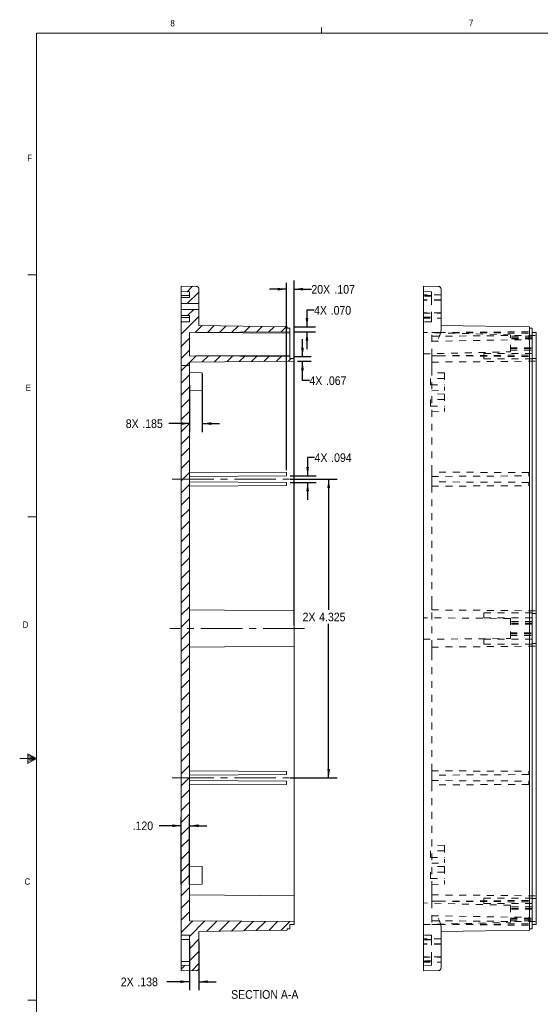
# Model space of a CAD drawing. Header units: inches. Extents: x 0.3 to 33.9, y 0.2 to 21.7.
# Tile 2 of 15: x 0.3 to 7.8, y 7.4 to 21.7. Entities that reach past the tile are written whole.
import ezdxf

# ---------------------------------------------------------------- set-up
doc = ezdxf.new("R2010")
doc.units = ezdxf.units.IN
doc.header["$MEASUREMENT"] = 0
for name, pattern in [('SLD-Center', [0.75, 0.6, -0.05, 0.05, -0.05]), ('SLD-Dashed', [0.075, 0.05, -0.025]), ('SLD-Solid', [0])]:
    doc.linetypes.add(name, pattern=pattern)
doc.layers.add('SLD-0', color=7, linetype='SLD-Solid')
doc.styles.add('SLDTEXTSTYLE1', font='GOTHIC.TTF', dxfattribs={"width": 0.913})
doc.dimstyles.new('SLDDIMSTYLE0', dxfattribs={"dimtxt": 0.125, "dimasz": 0.13, "dimexe": 0, "dimexo": 0.0625, "dimgap": 0.03125, "dimtad": 0, "dimtih": 1, "dimtoh": 1, "dimdec": 3, "dimrnd": 1e-09, "dimzin": 4, "dimdsep": 46, "dimtxsty": 'SLDTEXTSTYLE1', "dimsah": 1, "dimcen": 0.09, "dimadec": 0, "dimazin": 1, "dimtfac": 1, "dimtdec": 3, "dimtmove": 0, "dimatfit": 0, "dimfxl": 0, "dimfrac": 2, "dimtolj": 1, "dimtzin": 12, "dimarcsym": 0})
doc.dimstyles.new('SLDDIMSTYLE1', dxfattribs={"dimtxt": 0.125, "dimasz": 0.13, "dimexe": 0, "dimexo": 0.0625, "dimgap": 0.03125, "dimtad": 0, "dimtih": 1, "dimtoh": 1, "dimdec": 3, "dimrnd": 1e-09, "dimzin": 12, "dimdsep": 46, "dimtxsty": 'SLDTEXTSTYLE1', "dimsah": 1, "dimcen": 0.09, "dimadec": 0, "dimazin": 3, "dimtfac": 1, "dimtdec": 3, "dimtofl": 0, "dimtmove": 0, "dimatfit": 3, "dimfxl": 0, "dimfrac": 2, "dimtolj": 1, "dimtzin": 12, "dimarcsym": 0})
doc.dimstyles.new('SLDDIMSTYLE4', dxfattribs={"dimtxt": 0.125, "dimasz": 0.13, "dimexe": 0, "dimexo": 0.0625, "dimgap": 0.03125, "dimtad": 0, "dimtih": 1, "dimtoh": 1, "dimdec": 3, "dimrnd": 1e-09, "dimzin": 12, "dimdsep": 46, "dimtxsty": 'SLDTEXTSTYLE1', "dimsah": 1, "dimcen": 0.09, "dimadec": 0, "dimazin": 3, "dimtfac": 1, "dimtdec": 3, "dimtmove": 0, "dimatfit": 0, "dimfxl": 0, "dimfrac": 2, "dimtolj": 1, "dimtzin": 12, "dimarcsym": 0})

# ---------------------------------------------------------------- blocks, each defined once
blk = doc.blocks.new('*D37')
at = {"layer": 'SLD-0'}
for p, q in [((4.137, 15.138), (4.137, 17.848)), ((4.244, 12.895), (4.244, 17.883)), ((4.137, 17.758), (3.887, 17.758)), ((4.244, 17.758), (4.495, 17.758))]:
    blk.add_line(p, q, dxfattribs=at)
for points in [[(4.137, 17.758), (4.007, 17.778), (4.007, 17.738)], [(4.244, 17.758), (4.374, 17.738), (4.374, 17.778)]]:
    blk.add_solid(points, dxfattribs=at)
at = {"layer": 'SLD-0', "char_height": 0.125, "attachment_point": 1, "style": 'SLDTEXTSTYLE1'}
for s, insert in [('20X ', (4.495, 17.818, 2.34)), ('.107', (4.828, 17.818, 2.34))]:
    blk.add_mtext(s, dxfattribs=dict(at, insert=insert))
blk = doc.blocks.new('*D38')
at = {"layer": 'SLD-0'}
for p, q in [((4.187, 15.007), (4.87, 15.007)), ((4.745, 15.007), (4.745, 13.113)), ((4.745, 10.682), (4.745, 12.914)), ((4.187, 10.682), (4.87, 10.682))]:
    blk.add_line(p, q, dxfattribs=at)
for points in [[(4.745, 15.007), (4.725, 14.877), (4.765, 14.877)], [(4.745, 10.682), (4.765, 10.812), (4.725, 10.812)]]:
    blk.add_solid(points, dxfattribs=at)
at = {"layer": 'SLD-0', "char_height": 0.125, "attachment_point": 1, "style": 'SLDTEXTSTYLE1'}
for s, insert in [('2X ', (4.367, 13.074, -0.402)), ('4.325', (4.607, 13.074, -0.402))]:
    blk.add_mtext(s, dxfattribs=dict(at, insert=insert))
blk = doc.blocks.new('*D39')
at = {"layer": 'SLD-0'}
for p, q in [((4.541, 15.321), (4.441, 15.321)), ((4.441, 15.321), (4.441, 15.055)), ((4.187, 15.055), (4.566, 15.055)), ((4.187, 14.96), (4.566, 14.96)), ((4.441, 14.96), (4.441, 14.71))]:
    blk.add_line(p, q, dxfattribs=at)
for points in [[(4.441, 15.055), (4.461, 15.185), (4.421, 15.185)], [(4.441, 14.96), (4.421, 14.83), (4.461, 14.83)]]:
    blk.add_solid(points, dxfattribs=at)
at = {"layer": 'SLD-0', "char_height": 0.125, "attachment_point": 1, "style": 'SLDTEXTSTYLE1'}
for s, insert in [('4X ', (4.541, 15.381, -0.41)), ('.094', (4.781, 15.381, -0.41))]:
    blk.add_mtext(s, dxfattribs=dict(at, insert=insert))
blk = doc.blocks.new('*D40')
at = {"layer": 'SLD-0'}
for p, q in [((4.534, 17.453), (4.431, 17.453)), ((4.431, 17.453), (4.431, 17.211)), ((4.235, 17.211), (4.556, 17.211)), ((4.235, 17.141), (4.556, 17.141)), ((4.431, 17.141), (4.431, 16.891))]:
    blk.add_line(p, q, dxfattribs=at)
for points in [[(4.431, 17.211), (4.451, 17.341), (4.411, 17.341)], [(4.431, 17.141), (4.411, 17.011), (4.451, 17.011)]]:
    blk.add_solid(points, dxfattribs=at)
at = {"layer": 'SLD-0', "char_height": 0.125, "attachment_point": 1, "style": 'SLDTEXTSTYLE1'}
for s, insert in [('4X ', (4.534, 17.514, 4.986)), ('.070', (4.774, 17.514, 4.986))]:
    blk.add_mtext(s, dxfattribs=dict(at, insert=insert))
blk = doc.blocks.new('*D41')
at = {"layer": 'SLD-0'}
for p, q in [((2.611, 9.989), (2.292, 9.989)), ((2.611, 9.138), (2.611, 10.114)), ((2.731, 9.138), (2.731, 10.114)), ((2.731, 9.989), (2.981, 9.989))]:
    blk.add_line(p, q, dxfattribs=at)
for points in [[(2.611, 9.989), (2.481, 10.009), (2.481, 9.969)], [(2.731, 9.989), (2.861, 9.969), (2.861, 10.009)]]:
    blk.add_solid(points, dxfattribs=at)
at = {"layer": 'SLD-0', "insert": (1.907, 10.05), "char_height": 0.125, "attachment_point": 1, "style": 'SLDTEXTSTYLE1'}
blk.add_mtext('.120', dxfattribs=at)
blk = doc.blocks.new('*D42')
at = {"layer": 'SLD-0'}
for p, q in [((4.366, 16.782), (4.366, 17.032)), ((4.235, 16.782), (4.491, 16.782)), ((4.294, 16.715), (4.491, 16.715)), ((4.366, 16.436), (4.366, 16.715)), ((4.466, 16.436), (4.366, 16.436))]:
    blk.add_line(p, q, dxfattribs=at)
for points in [[(4.366, 16.782), (4.386, 16.912), (4.346, 16.912)], [(4.366, 16.715), (4.346, 16.585), (4.386, 16.585)]]:
    blk.add_solid(points, dxfattribs=at)
at = {"layer": 'SLD-0', "char_height": 0.125, "attachment_point": 1, "style": 'SLDTEXTSTYLE1'}
for s, insert in [('4X ', (4.466, 16.496, 2.348)), ('.067', (4.706, 16.496, 2.348))]:
    blk.add_mtext(s, dxfattribs=dict(at, insert=insert))
blk = doc.blocks.new('*D43')
at = {"layer": 'SLD-0'}
for p, q in [((2.916, 16.531), (2.916, 15.687)), ((2.731, 16.368), (2.731, 15.687)), ((2.731, 15.812), (2.433, 15.812)), ((2.916, 15.812), (3.166, 15.812))]:
    blk.add_line(p, q, dxfattribs=at)
for points in [[(2.731, 15.812), (2.601, 15.832), (2.601, 15.792)], [(2.916, 15.812), (3.046, 15.792), (3.046, 15.832)]]:
    blk.add_solid(points, dxfattribs=at)
at = {"layer": 'SLD-0', "char_height": 0.125, "attachment_point": 1, "style": 'SLDTEXTSTYLE1'}
for s, insert in [('8X ', (1.808, 15.873)), ('.185', (2.047, 15.873))]:
    blk.add_mtext(s, dxfattribs=dict(at, insert=insert))
blk = doc.blocks.new('*D44')
at = {"layer": 'SLD-0'}
for p, q in [((2.729, 8.307), (2.729, 7.606)), ((2.866, 8.307), (2.866, 7.606)), ((2.729, 7.731), (2.401, 7.731)), ((2.866, 7.731), (3.116, 7.731))]:
    blk.add_line(p, q, dxfattribs=at)
for points in [[(2.729, 7.731), (2.599, 7.751), (2.599, 7.711)], [(2.866, 7.731), (2.996, 7.711), (2.996, 7.751)]]:
    blk.add_solid(points, dxfattribs=at)
at = {"layer": 'SLD-0', "char_height": 0.125, "attachment_point": 1, "style": 'SLDTEXTSTYLE1'}
for s, insert in [('2X ', (1.736, 7.791, -0.384)), ('.138', (1.976, 7.791, -0.384))]:
    blk.add_mtext(s, dxfattribs=dict(at, insert=insert))

msp = doc.modelspace()

# ---------------------------------------------------------------- hatches: boundary and pattern name
at = {"linetype": 'SLD-Solid', "lineweight": 0}
h = msp.add_hatch(dxfattribs=at)
h.set_pattern_fill('ANSI31', style=0)
edge = h.paths.add_edge_path(flags=0)
edge.add_spline(control_points=[(2.72866, 17.63893), (2.70889, 17.63852), (2.68912, 17.6381), (2.66935, 17.63768), (2.64975, 17.63727), (2.63015, 17.63685), (2.61055, 17.63644)], knot_values=[0.00640742, 0.00640742, 0.00640742, 0.00640742, 0.00791403, 0.00791403, 0.00791403, 0.00940809, 0.00940809, 0.00940809, 0.00940809], weights=[1, 1, 1, 1, 1, 1, 1], degree=3, periodic=0)
edge.add_line((2.61055, 17.63644), (2.61055, 17.5482))
edge.add_line((2.61055, 17.5482), (2.86645, 17.5482))
edge.add_line((2.86645, 17.5482), (2.86645, 17.7588))
edge.add_arc((2.82708, 17.7588), 0.03937, 0, 89)
edge.add_line((2.82777, 17.79816), (2.61055, 17.80196))
edge.add_line((2.61055, 17.80196), (2.61055, 17.72322))
edge.add_line((2.61055, 17.72322), (2.72866, 17.72115))
edge.add_line((2.72866, 17.72115), (2.72866, 17.63893))
h = msp.add_hatch(dxfattribs=at)
h.set_pattern_fill('ANSI31', style=0)
edge = h.paths.add_edge_path(flags=0)
edge.add_line((2.61055, 16.65323), (2.73055, 16.65323))
edge.add_line((2.73055, 16.65323), (2.73055, 16.7022))
edge.add_line((2.73055, 16.7022), (4.24397, 16.71541))
edge.add_line((4.24397, 16.71541), (4.24397, 16.75541))
edge.add_line((4.24397, 16.75541), (4.18492, 16.75541))
edge.add_line((4.18492, 16.75541), (4.18492, 16.78241))
edge.add_line((4.18492, 16.78241), (2.73055, 16.7951))
edge.add_line((2.73055, 16.7951), (2.73055, 17.12871))
edge.add_line((2.73055, 17.12871), (4.18492, 17.14141))
edge.add_line((4.18492, 17.14141), (4.18492, 17.19172))
edge.add_line((4.18492, 17.19172), (4.14555, 17.19172))
edge.add_line((4.14555, 17.19172), (4.14555, 17.21141))
edge.add_line((4.14555, 17.21141), (2.86645, 17.23373))
edge.add_line((2.86645, 17.23373), (2.86645, 17.46516))
edge.add_line((2.86645, 17.46516), (2.61055, 17.46516))
edge.add_line((2.61055, 17.46516), (2.61055, 17.37692))
edge.add_spline(control_points=[(2.61055, 17.37692), (2.63015, 17.37651), (2.64975, 17.37609), (2.66935, 17.37568), (2.68912, 17.37526), (2.70889, 17.37485), (2.72866, 17.37443)], knot_values=[0.00641996, 0.00641996, 0.00641996, 0.00641996, 0.00791403, 0.00791403, 0.00791403, 0.00942063, 0.00942063, 0.00942063, 0.00942063], weights=[1, 1, 1, 1, 1, 1, 1], degree=3, periodic=0)
edge.add_line((2.72866, 17.37443), (2.72866, 17.28528))
edge.add_line((2.72866, 17.28528), (2.61055, 17.28322))
edge.add_line((2.61055, 17.28322), (2.61055, 16.65323))
h = msp.add_hatch(dxfattribs=at)
h.set_pattern_fill('ANSI31', style=0)
edge = h.paths.add_edge_path(flags=0)
edge.add_line((4.24397, 8.60041), (2.73055, 8.61361))
edge.add_line((2.73055, 8.61361), (2.73055, 16.65323))
edge.add_line((2.73055, 16.65323), (2.61055, 16.65323))
edge.add_line((2.61055, 16.65323), (2.61055, 8.40659))
edge.add_line((2.61055, 8.40659), (2.72866, 8.40453))
edge.add_line((2.72866, 8.40453), (2.72866, 7.96866))
edge.add_line((2.72866, 7.96866), (2.61055, 7.96659))
edge.add_line((2.61055, 7.96659), (2.61055, 7.88785))
edge.add_line((2.61055, 7.88785), (2.82777, 7.89165))
edge.add_arc((2.82708, 7.93101), 0.03937, 271, 360)
edge.add_line((2.86645, 7.93101), (2.86645, 8.45608))
edge.add_line((2.86645, 8.45608), (4.14555, 8.47841))
edge.add_line((4.14555, 8.47841), (4.14555, 8.49809))
edge.add_line((4.14555, 8.49809), (4.18492, 8.49809))
edge.add_line((4.18492, 8.49809), (4.18492, 8.56041))
edge.add_line((4.18492, 8.56041), (4.24397, 8.56041))
edge.add_line((4.24397, 8.56041), (4.24397, 8.60041))

# ---------------------------------------------------------------- linework, layer by layer
at = {"color": 7, "linetype": 'SLD-Solid', "lineweight": 0}
for p, q in [((4.64083, 21.46397), (4.64083, 21.54877)), ((0.51583, 21.46397), (33.51583, 21.46397)), ((0.51583, 21.46397), (0.51583, 0.46397)), ((0.51583, 17.96397), (0.39083, 17.96397)), ((0.51583, 14.46397), (0.39083, 14.46397)), ((0.39184, 11.02951), (0.39184, 10.8907)), ((0.51583, 10.96397), (0.39184, 11.02951)), ((0.39184, 11.01104), (0.51583, 10.96397)), ((0.39184, 10.98709), (0.51583, 10.96397)), ((0.51583, 10.96397), (0.27279, 10.96397)), ((0.39184, 10.8907), (0.51583, 10.96397)), ((0.39184, 10.918), (0.51583, 10.96397)), ((0.39184, 10.94472), (0.51583, 10.96397)), ((0.51583, 7.46397), (0.39083, 7.46397))]:
    msp.add_line(p, q, dxfattribs=at)
at = {"color": 7, "linetype": 'SLD-Solid', "lineweight": 15}
for p, q in [((2.61055, 17.80196), (2.82777, 17.79816)), ((2.61055, 17.72322), (2.61055, 17.80196)), ((2.61055, 17.72322), (2.72866, 17.72115)), ((2.61055, 17.66416), (2.61055, 17.72322)), ((2.72866, 17.72115), (2.72866, 17.63893)), ((2.86645, 17.7588), (2.86645, 17.5482)), ((6.33342, 17.79816), (6.1162, 17.80196)), ((6.1162, 17.80196), (6.1162, 17.65605)), ((6.3721, 17.7588), (6.3721, 17.64489)), ((2.72866, 17.66622), (2.61055, 17.66416)), ((2.61055, 17.66416), (2.61055, 17.63644)), ((2.61055, 17.5482), (2.61055, 17.63644)), ((2.61055, 17.5482), (2.86645, 17.5482)), ((2.61055, 17.46516), (2.61055, 17.5482)), ((2.86645, 17.5482), (2.86645, 17.46516)), ((6.1162, 17.65605), (6.1162, 17.04342)), ((6.3721, 17.64489), (6.3721, 17.1636)), ((2.61055, 17.37692), (2.61055, 17.46516)), ((2.86645, 17.46516), (2.61055, 17.46516)), ((2.86645, 17.46516), (2.86645, 17.23373)), ((2.61055, 17.37692), (2.61055, 17.3492)), ((2.61055, 17.3492), (2.72866, 17.34714)), ((2.61055, 17.33278), (2.61055, 17.3492)), ((2.61055, 17.33278), (2.61055, 17.28322)), ((2.61055, 17.28322), (2.72866, 17.28528)), ((2.61055, 16.65323), (2.61055, 17.28322)), ((2.72866, 17.37443), (2.72866, 17.28528)), ((2.73055, 17.12871), (4.18492, 17.14141)), ((2.73055, 16.7951), (2.73055, 17.12871)), ((2.83151, 17.12959), (4.18492, 17.12164)), ((4.14555, 17.21141), (2.86645, 17.23373)), ((4.14555, 17.19172), (4.14555, 17.21141)), ((4.14555, 17.19172), (4.18492, 17.19172)), ((4.18492, 17.14141), (4.18492, 17.19172)), ((4.18492, 17.14141), (4.18492, 17.12164)), ((4.18492, 17.12164), (4.18492, 16.80357)), ((6.3721, 17.23373), (7.6512, 17.21141)), ((7.6512, 17.21141), (7.6512, 16.97541)), ((7.69057, 17.19172), (7.6512, 17.19172)), ((7.69057, 17.19172), (7.69057, 16.97541)), ((7.74962, 17.12941), (7.69057, 17.12941)), ((7.74962, 17.12941), (7.74962, 16.97541)), ((6.1162, 17.04342), (6.1162, 16.97541)), ((6.1162, 16.97541), (6.1162, 8.71441)), ((7.6512, 16.97541), (7.6512, 8.71441)), ((7.69057, 16.97541), (7.69057, 8.71441)), ((7.74962, 16.97541), (7.74962, 16.75541)), ((4.18492, 16.78241), (2.73055, 16.7951)), ((4.24397, 16.71541), (2.73055, 16.7022)), ((2.73055, 16.65323), (2.73055, 16.7022)), ((2.83151, 16.79422), (4.18492, 16.80357)), ((4.18492, 16.80357), (4.18492, 16.78241)), ((4.18492, 16.75541), (4.18492, 16.78241)), ((4.18492, 16.75541), (4.24397, 16.75541)), ((4.24397, 16.71541), (4.24397, 16.75541)), ((4.24397, 16.60141), (4.24397, 16.71541)), ((7.74962, 16.75541), (7.69057, 16.75541)), ((7.74962, 16.75541), (7.74962, 16.60141)), ((2.73055, 16.65323), (2.61055, 16.65323)), ((2.61055, 8.40659), (2.61055, 16.65323)), ((2.73055, 8.61361), (2.73055, 16.65323)), ((2.91559, 16.54466), (2.73055, 16.5495)), ((2.91559, 16.54466), (2.91559, 16.29166)), ((4.24397, 13.21491), (4.24397, 16.60141)), ((7.74962, 16.60141), (7.74962, 13.21491)), ((2.73055, 16.28681), (2.91559, 16.29166)), ((2.73055, 15.1095), (4.13697, 15.10165)), ((2.73055, 15.04679), (4.13697, 15.05465)), ((4.13697, 15.10165), (4.13697, 15.05465)), ((2.73055, 14.96802), (4.13697, 14.96016)), ((2.73055, 14.90531), (4.13697, 14.91316)), ((4.13697, 14.96016), (4.13697, 14.91316)), ((4.24397, 13.10091), (4.24397, 13.21491)), ((7.74962, 13.21491), (7.74962, 13.06091)), ((2.73055, 13.11411), (4.24397, 13.10091)), ((4.24397, 12.58891), (4.24397, 13.10091)), ((7.74962, 13.06091), (7.69057, 13.06091)), ((7.74962, 13.06091), (7.74962, 12.62891)), ((2.73055, 12.5757), (4.24397, 12.58891)), ((4.24397, 12.47491), (4.24397, 12.58891)), ((7.74962, 12.62891), (7.69057, 12.62891)), ((7.74962, 12.62891), (7.74962, 12.47491)), ((4.24397, 9.08841), (4.24397, 12.47491)), ((7.74962, 12.47491), (7.74962, 9.08841)), ((2.73055, 10.7845), (4.13697, 10.77665)), ((2.73055, 10.72179), (4.13697, 10.72965)), ((4.13697, 10.72965), (4.13697, 10.77665)), ((2.73055, 10.64302), (4.13697, 10.63516)), ((2.73055, 10.58031), (4.13697, 10.58816)), ((4.13697, 10.58816), (4.13697, 10.63516)), ((2.91559, 9.39816), (2.73055, 9.403)), ((2.91559, 9.39816), (2.91559, 9.14516)), ((2.73055, 9.14031), (2.91559, 9.14516)), ((2.73055, 8.98761), (4.24397, 8.97441)), ((4.24397, 8.97441), (4.24397, 9.08841)), ((7.74962, 9.08841), (7.74962, 8.93441)), ((4.24397, 8.71441), (4.24397, 8.97441)), ((7.74962, 8.93441), (7.69057, 8.93441)), ((7.74962, 8.93441), (7.74962, 8.71441)), ((4.24397, 8.60041), (4.24397, 8.71441)), ((6.1162, 8.71441), (6.1162, 8.64639)), ((7.6512, 8.71441), (7.6512, 8.47841)), ((7.69057, 8.71441), (7.69057, 8.49809)), ((7.74962, 8.71441), (7.74962, 8.56041)), ((2.73055, 8.61361), (4.24397, 8.60041)), ((4.24397, 8.56041), (4.18492, 8.56041)), ((4.18492, 8.49809), (4.18492, 8.56041)), ((4.24397, 8.56041), (4.24397, 8.60041)), ((6.1162, 8.03376), (6.1162, 8.64639)), ((7.74962, 8.56041), (7.69057, 8.56041)), ((2.86645, 8.45608), (4.14555, 8.47841)), ((2.86645, 8.45608), (2.86645, 7.93101)), ((4.18492, 8.49809), (4.14555, 8.49809)), ((4.14555, 8.47841), (4.14555, 8.49809)), ((6.3721, 8.52621), (6.3721, 8.04493)), ((6.3721, 8.45608), (7.6512, 8.47841)), ((7.69057, 8.49809), (7.6512, 8.49809)), ((2.61055, 8.40659), (2.72866, 8.40453)), ((2.61055, 8.35703), (2.61055, 8.40659)), ((2.61055, 8.35703), (2.61055, 8.34061)), ((2.72866, 8.34267), (2.61055, 8.34061)), ((2.61055, 8.02565), (2.61055, 8.34061)), ((2.72866, 8.40453), (2.72866, 7.96866)), ((2.61055, 8.02565), (2.72866, 8.02359)), ((2.61055, 8.02565), (2.61055, 7.96659)), ((6.1162, 7.88785), (6.1162, 8.03376)), ((6.3721, 8.04493), (6.3721, 7.93101)), ((2.61055, 7.96659), (2.72866, 7.96866)), ((2.61055, 7.88785), (2.61055, 7.96659)), ((2.61055, 7.88785), (2.82777, 7.89165)), ((6.33342, 7.89165), (6.1162, 7.88785))]:
    msp.add_line(p, q, dxfattribs=at)
at = {"color": 7, "linetype": 'SLD-Dashed', "lineweight": 0}
for p, q in [((6.23431, 17.72115), (6.1162, 17.72322)), ((6.23431, 17.63514), (6.23431, 17.72115)), ((6.3721, 17.674), (6.1162, 17.674)), ((6.23431, 17.66622), (6.1162, 17.66416)), ((6.23431, 17.65835), (6.1162, 17.65629)), ((6.3721, 17.60511), (6.1162, 17.60511)), ((6.3721, 17.59723), (6.1162, 17.59723)), ((6.23431, 17.33224), (6.23431, 17.63514)), ((6.3721, 17.41613), (6.1162, 17.41613)), ((6.1162, 17.40826), (6.3721, 17.40826)), ((6.23431, 17.35501), (6.1162, 17.35707)), ((6.1162, 17.3492), (6.23431, 17.34714)), ((6.1162, 17.33936), (6.3721, 17.33936)), ((6.23431, 17.28528), (6.1162, 17.28322)), ((6.23431, 17.33224), (6.23431, 17.28528)), ((7.37557, 17.09843), (6.1162, 17.13141)), ((6.2362, 17.12871), (6.33716, 17.12959)), ((6.2362, 16.7951), (6.2362, 17.12871)), ((6.33716, 17.12959), (7.69057, 17.14141)), ((6.33716, 17.12959), (7.69057, 17.12164)), ((6.33716, 17.12959), (7.69057, 17.12015)), ((6.2362, 17.0762), (7.74962, 17.08941)), ((6.2362, 17.00392), (7.64262, 17.02847)), ((7.37557, 16.85238), (7.37557, 17.09843)), ((7.69057, 17.07541), (7.37557, 17.07541)), ((7.69057, 17.07541), (7.37557, 17.07541)), ((7.69057, 17.05415), (7.37557, 17.05415)), ((7.69057, 17.04037), (7.37557, 17.04037)), ((7.64262, 17.02847), (7.64262, 17.08847)), ((6.1162, 16.81941), (7.37557, 16.85238)), ((6.99057, 16.75025), (6.99057, 16.82525)), ((7.69057, 16.82525), (6.99057, 16.82525)), ((7.37557, 16.91044), (7.69057, 16.91044)), ((7.37557, 16.89667), (7.69057, 16.89667)), ((7.37557, 16.87541), (7.69057, 16.87541)), ((7.37557, 16.87541), (7.69057, 16.87541)), ((6.2362, 16.7022), (6.2362, 16.7951)), ((6.2362, 16.7022), (7.74962, 16.71541)), ((6.2362, 16.60141), (6.2362, 16.7022)), ((6.33716, 16.79422), (7.69057, 16.80357)), ((6.33716, 16.79422), (7.69057, 16.78241)), ((6.99057, 16.75025), (7.69057, 16.75025)), ((6.2362, 15.1095), (6.2362, 16.60141)), ((6.42124, 16.54466), (6.2362, 16.5495)), ((6.42124, 16.54466), (6.42124, 16.29166)), ((6.21824, 16.46566), (6.21824, 16.37066)), ((6.42124, 16.46566), (6.21824, 16.46566)), ((6.21824, 16.37066), (6.42124, 16.37066)), ((6.2362, 16.28681), (6.42124, 16.29166)), ((6.21824, 16.16091), (6.21824, 16.06591)), ((6.42124, 16.16091), (6.21824, 16.16091)), ((6.42124, 16.23991), (6.2362, 16.24475)), ((6.42124, 16.23991), (6.42124, 15.98691)), ((6.21824, 16.06591), (6.42124, 16.06591)), ((6.2362, 15.98206), (6.42124, 15.98691)), ((7.64262, 15.10165), (6.2362, 15.1095)), ((6.2362, 15.04679), (6.2362, 15.1095)), ((6.2362, 15.04679), (7.64262, 15.05465)), ((6.2362, 14.96802), (6.2362, 15.04679)), ((7.64262, 15.05465), (7.64262, 15.10165)), ((7.64262, 14.96016), (6.2362, 14.96802)), ((6.2362, 14.90531), (6.2362, 14.96802)), ((6.2362, 14.90531), (7.64262, 14.91316)), ((6.2362, 13.21491), (6.2362, 14.90531)), ((7.64262, 14.91316), (7.64262, 14.96016)), ((6.2362, 13.11411), (6.2362, 13.21491)), ((7.37557, 12.98991), (6.1162, 13.00091)), ((6.2362, 13.11411), (7.74962, 13.10091)), ((6.2362, 12.5757), (6.2362, 13.11411)), ((6.99057, 12.99841), (6.99057, 13.07341)), ((7.69057, 13.07341), (6.99057, 13.07341)), ((6.99057, 12.99841), (7.69057, 12.99841)), ((7.37557, 12.6999), (7.37557, 12.98991)), ((7.69057, 12.94491), (7.37557, 12.94491)), ((7.69057, 12.94491), (7.37557, 12.94491)), ((7.69057, 12.92365), (7.37557, 12.92365)), ((7.69057, 12.90987), (7.37557, 12.90987)), ((6.1162, 12.68891), (7.37557, 12.6999)), ((6.99057, 12.69141), (6.99057, 12.61641)), ((7.69057, 12.69141), (6.99057, 12.69141)), ((7.37557, 12.77994), (7.69057, 12.77994)), ((7.37557, 12.76617), (7.69057, 12.76617)), ((7.37557, 12.74491), (7.69057, 12.74491)), ((7.37557, 12.74491), (7.69057, 12.74491)), ((6.2362, 12.5757), (7.74962, 12.58891)), ((6.2362, 12.47491), (6.2362, 12.5757)), ((6.99057, 12.61641), (7.69057, 12.61641)), ((6.2362, 10.7845), (6.2362, 12.47491)), ((6.2362, 10.7845), (7.64262, 10.77665)), ((6.2362, 10.7845), (6.2362, 10.72179)), ((7.64262, 10.72965), (6.2362, 10.72179)), ((6.2362, 10.64302), (6.2362, 10.72179)), ((7.64262, 10.77665), (7.64262, 10.72965)), ((6.2362, 10.64302), (7.64262, 10.63516)), ((6.2362, 10.64302), (6.2362, 10.58031)), ((7.64262, 10.58816), (6.2362, 10.58031)), ((6.2362, 9.08841), (6.2362, 10.58031)), ((7.64262, 10.63516), (7.64262, 10.58816)), ((6.42124, 9.70291), (6.2362, 9.70775)), ((6.42124, 9.70291), (6.42124, 9.44991)), ((6.21824, 9.62391), (6.21824, 9.52891)), ((6.42124, 9.62391), (6.21824, 9.62391)), ((6.21824, 9.52891), (6.42124, 9.52891)), ((6.2362, 9.44506), (6.42124, 9.44991)), ((6.21824, 9.31916), (6.21824, 9.22416)), ((6.42124, 9.31916), (6.21824, 9.31916)), ((6.42124, 9.39816), (6.2362, 9.403)), ((6.42124, 9.39816), (6.42124, 9.14516)), ((6.21824, 9.22416), (6.42124, 9.22416)), ((6.2362, 9.14031), (6.42124, 9.14516)), ((6.2362, 8.98761), (6.2362, 9.08841)), ((6.2362, 8.98761), (7.74962, 8.97441)), ((6.2362, 8.89471), (6.2362, 8.98761)), ((7.37557, 8.83743), (6.1162, 8.87041)), ((6.2362, 8.89471), (6.2362, 8.5611)), ((6.33716, 8.89559), (7.69057, 8.90741)), ((6.33716, 8.89559), (7.69057, 8.88624)), ((6.99057, 8.93956), (6.99057, 8.86456)), ((7.69057, 8.93956), (6.99057, 8.93956)), ((6.99057, 8.86456), (7.69057, 8.86456)), ((7.37557, 8.83743), (7.37557, 8.59138)), ((7.69057, 8.81441), (7.37557, 8.81441)), ((7.69057, 8.81441), (7.37557, 8.81441)), ((7.69057, 8.79315), (7.37557, 8.79315)), ((7.69057, 8.77937), (7.37557, 8.77937)), ((6.1162, 8.55841), (7.37557, 8.59138)), ((6.2362, 8.68589), (7.64262, 8.66134)), ((6.2362, 8.61361), (7.74962, 8.60041)), ((6.2362, 8.5611), (6.33716, 8.56022)), ((6.33716, 8.56022), (7.69057, 8.56966)), ((6.33716, 8.56022), (7.69057, 8.56818)), ((6.33716, 8.56022), (7.69057, 8.54841)), ((7.37557, 8.64944), (7.69057, 8.64944)), ((7.37557, 8.63567), (7.69057, 8.63567)), ((7.37557, 8.61441), (7.69057, 8.61441)), ((7.37557, 8.61441), (7.69057, 8.61441)), ((7.64262, 8.66134), (7.64262, 8.60134)), ((6.23431, 8.40453), (6.1162, 8.40659)), ((6.3721, 8.35045), (6.1162, 8.35045)), ((6.23431, 8.34267), (6.1162, 8.34061)), ((6.23431, 8.3348), (6.1162, 8.33274)), ((6.3721, 8.28155), (6.1162, 8.28155)), ((6.3721, 8.27368), (6.1162, 8.27368)), ((6.23431, 8.35757), (6.23431, 8.40453)), ((6.23431, 8.35757), (6.23431, 8.05467)), ((6.3721, 8.09258), (6.1162, 8.09258)), ((6.1162, 8.0847), (6.3721, 8.0847)), ((6.23431, 8.03146), (6.1162, 8.03352)), ((6.1162, 8.02565), (6.23431, 8.02359)), ((6.1162, 8.01581), (6.3721, 8.01581)), ((6.23431, 8.05467), (6.23431, 7.96866)), ((6.23431, 7.96866), (6.1162, 7.96659))]:
    msp.add_line(p, q, dxfattribs=at)
at = {"color": 7, "linetype": 'SLD-Solid', "lineweight": 15, "flags": 128}
for points in [[(2.61055, 17.63644), (2.66935, 17.63768), (2.72866, 17.63893)], [(2.72866, 17.37443), (2.66935, 17.37568), (2.61055, 17.37692)]]:
    msp.add_lwpolyline(points, dxfattribs=at)
at = {"color": 7, "linetype": 'SLD-Solid', "lineweight": 15}
for centre, start, end in [((2.82708, 17.7588), 0, 89), ((6.33273, 17.7588), 0, 89), ((2.82708, 7.93101), 271, 0), ((6.33273, 7.93101), 271, 0)]:
    msp.add_arc(centre, 0.03937, start, end, dxfattribs=at)
for points in [[(6.3721, 17.1636), (6.3721, 17.15497), (6.37051, 17.14591), (6.36572, 17.12686), (6.36245, 17.11684), (6.35514, 17.09648), (6.35106, 17.08607), (6.34463, 17.07003), (6.34243, 17.06461), (6.33796, 17.05363), (6.33567, 17.04802), (6.33342, 17.04244)], [(6.3721, 8.52621), (6.3721, 8.53484), (6.37051, 8.5439), (6.36572, 8.56295), (6.36245, 8.57297), (6.35514, 8.59333), (6.35106, 8.60374), (6.34463, 8.61978), (6.34243, 8.6252), (6.33796, 8.63618), (6.33567, 8.64179), (6.33342, 8.64737)]]:
    msp.add_open_spline(points, degree=3, knots=[0, 0, 0, 0, 0.25, 0.25, 0.5, 0.5, 0.75, 0.75, 0.875, 0.875, 1, 1, 1, 1], dxfattribs=at)
at = {"color": 7, "linetype": 'SLD-Dashed', "lineweight": 0}
for points in [[(6.2362, 16.7951), (6.26985, 16.7948), (6.3035, 16.79451), (6.33716, 16.79422)], [(6.2362, 8.89471), (6.26985, 8.89501), (6.3035, 8.8953), (6.33716, 8.89559)]]:
    msp.add_open_spline(points, degree=3, dxfattribs=at)
at = {"layer": 'SLD-0', "linetype": 'SLD-Center', "lineweight": 0}
for p, q in [((2.48055, 15.00741), (4.38697, 15.00741)), ((4.39555, 12.84491), (2.44648, 12.84491)), ((2.48055, 10.68241), (4.38697, 10.68241))]:
    msp.add_line(p, q, dxfattribs=at)

# ---------------------------------------------------------------- texts
at = {"color": 7, "linetype": 'Continuous', "lineweight": 0, "char_height": 0.09375, "attachment_point": 1, "style": 'SLDTEXTSTYLE1'}
for s, insert in [('8', (2.45329, 21.6561)), ('7', (6.77516, 21.65982)), ('F', (0.38161, 19.70473)), ('E', (0.35895, 16.37668)), ('D', (0.31666, 12.94775)), ('C', (0.34211, 9.22801))]:
    msp.add_mtext(s, dxfattribs=dict(at, insert=insert))
at = {"layer": 'SLD-0', "insert": (3.82036, 7.60845), "char_height": 0.125, "attachment_point": 2, "style": 'SLDTEXTSTYLE1'}
msp.add_mtext('SECTION A-A', dxfattribs=at)

# ---------------------------------------------------------------- dimensions: what is measured, and where the dimension line sits
at = {"layer": 'SLD-0'}
for base, p1, p2, text, picture, middle in [((4.24397, 17.75801), (4.13697, 12.84491), (4.24397, 12.84491), '20X <>', '*D37', (4.87389, 17.75801)), ((2.91559, 15.81223), (2.73055, 16.41816), (2.91559, 16.41816), '8X <>', '*D43', (2.08942, 15.81223)), ((2.72866, 7.73085), (2.86645, 8.35703), (2.72866, 8.35703), '2X <>', '*D44', (2.06817, 7.73085))]:
    dim = msp.add_linear_dim(base=base, p1=p1, p2=p2, text=text, dimstyle='SLDDIMSTYLE4', dxfattribs=at)
    dim.commit()
    dim.dimension.update_dxf_attribs({"geometry": picture, "text_midpoint": middle, "dimtype": 160})
for base, p1, p2, text, dimstyle, picture, middle in [((4.43099, 17.14141), (4.18492, 17.21141), (4.18492, 17.14141), '4X <>', 'SLDDIMSTYLE0', '*D40', (4.43099, 17.45321)), ((4.36605, 16.78241), (4.24397, 16.71541), (4.18492, 16.78241), '4X <>', 'SLDDIMSTYLE4', '*D42', (4.36605, 16.43566)), ((4.44104, 15.05465), (4.13697, 14.96016), (4.13697, 15.05465), '4X <>', 'SLDDIMSTYLE4', '*D39', (4.44104, 15.32054)), ((4.74528, 10.68241), (4.13697, 15.00741), (4.13697, 10.68241), '2X <>', 'SLDDIMSTYLE1', '*D38', (4.74528, 13.01363))]:
    dim = msp.add_linear_dim(base=base, p1=p1, p2=p2, angle=90, text=text, dimstyle=dimstyle, dxfattribs=at)
    dim.commit()
    dim.dimension.update_dxf_attribs({"geometry": picture, "text_midpoint": middle, "dimtype": 160})
dim = msp.add_linear_dim(base=(2.73055, 9.98885), p1=(2.61055, 9.08841), p2=(2.73055, 9.08841), dimstyle='SLDDIMSTYLE0', dxfattribs=at)
dim.commit()
dim.dimension.update_dxf_attribs({"geometry": '*D41', "text_midpoint": (2.06817, 9.98885), "dimtype": 160})

doc.saveas('drawing.dxf')
